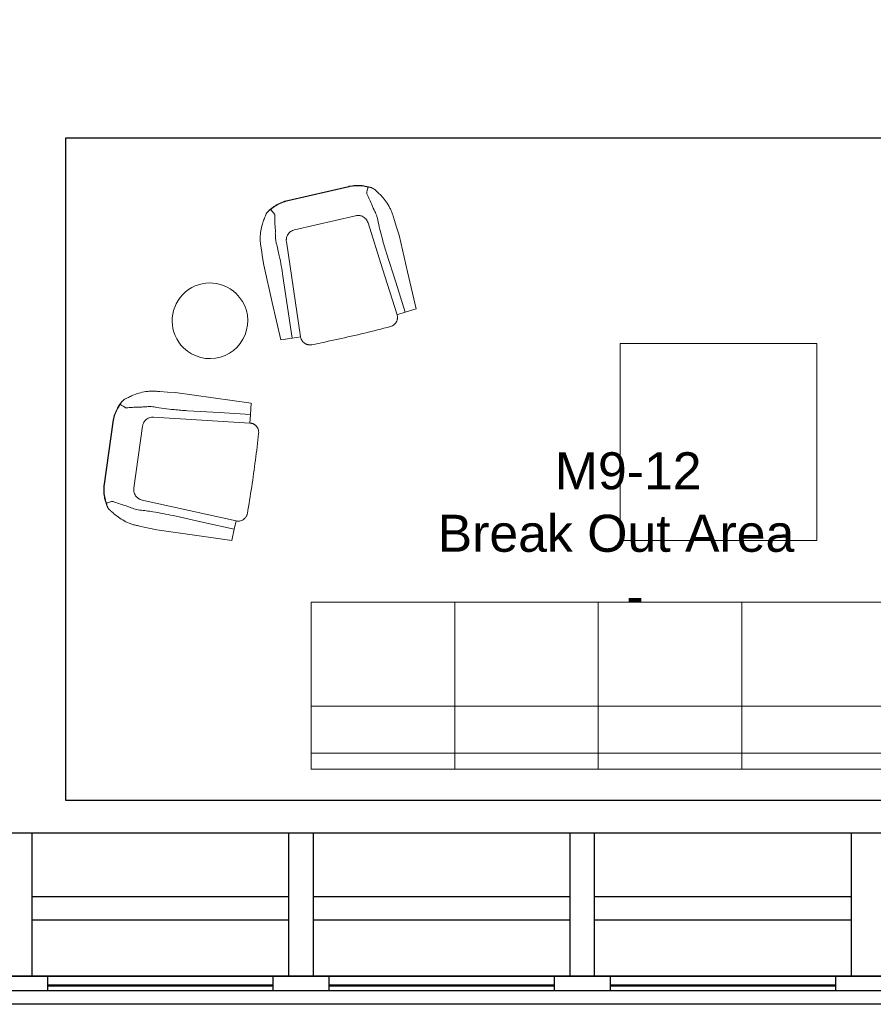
# Model space of a CAD drawing. Header units: inches. Extents: x -1 to 4727, y -3 to 1727.
# Tile 57 of 163: x 2962 to 3144, y -3 to 207. Entities that reach past the tile are written whole.
import ezdxf

# ---------------------------------------------------------------- set-up
doc = ezdxf.new("R2010")
doc.units = ezdxf.units.IN
doc.header["$LTSCALE"] = 42
doc.header["$MEASUREMENT"] = 0
doc.layers.get('0').update_dxf_attribs({"linetype": 'CONTINUOUS'})
for name, color, linetype in [('A-GLAZ', 8, 'CONTINUOUS'), ('A-WALL', 7, 'CONTINUOUS'), ('I-FURN', 8, 'CONTINUOUS'), ('I-FURN-CHAR', 9, 'CONTINUOUS'), ('Room Names & IDs', 7, 'CONTINUOUS'), ('triGrossAreaLayer', 7, 'CONTINUOUS'), ('triLabelLayer', 7, 'CONTINUOUS'), ('triMeasuredGrossAreaLayer', 7, 'CONTINUOUS'), ('triSpaceLayer', 7, 'CONTINUOUS')]:
    doc.layers.add(name, color=color, linetype=linetype)
doc.styles.add('PDF Helvetica', font='Helvetica.ttf')
doc.styles.get("Standard").update_dxf_attribs({"font": 'romans.shx'})

# ---------------------------------------------------------------- blocks, each defined once
blk = doc.blocks.new('Bernhardt_Design-Seating-S - 4810 - Straight Connector-2157316-FURNITURE PLAN - FLOOR 09 - EAST')
at = {"lineweight": 9}
for p, q in [((-15.31, 17.83), (15.31, 17.83)), ((-15.31, -17.83), (-15.31, 17.83)), ((15.31, 17.83), (15.31, -17.83)), ((15.31, -4.35), (-15.31, -4.35)), ((-15.31, -14.42), (15.31, -14.42)), ((15.31, -17.83), (-15.31, -17.83))]:
    blk.add_line(p, q, dxfattribs=at)
blk = doc.blocks.new('OFS_LONA_SERIES - SWIVEL CHAIR STANDARD FEATURES-1548346-FURNITURE PLAN - FLOOR 09 - EAST')
at = {"lineweight": 9}
for p, q in [((-14.78, 13), (-12.36, 13.19)), ((-12.36, 13.19), (-10.54, 13.33)), ((10.54, 13.33), (12.36, 13.19)), ((12.36, 13.19), (14.8, 13)), ((-6.68, -9.24), (6.68, -9.24)), ((-6.68, -15.58), (6.68, -15.58)), ((-6.68, -15.65), (6.68, -15.65))]:
    blk.add_line(p, q, dxfattribs=at)
at = {"lineweight": 9, "flags": 128}
for points in [[(-14.78, 13), (-14.78, 4.81), (-14.78, -3.39)], [(-12.36, 13.19), (-11.83, 6.5), (-11.3, -0.18)], [(-10.55, 13.33), (-9.74, 3.09), (-8.93, -7.17)], [(8.93, -7.17), (9.74, 3.09), (10.55, 13.33)], [(11.3, -0.15), (11.83, 6.52), (12.36, 13.19)], [(14.8, -3.13), (14.8, 4.94), (14.8, 13)], [(-14.52, -6.65), (-14.65, -5.02), (-14.78, -3.39)], [(14.8, -3.13), (14.66, -4.87), (14.52, -6.62)], [(-11.34, -14.3), (-11.04, -14.48), (-10.74, -14.65), (-10.43, -14.8), (-10.11, -14.95), (-9.79, -15.08), (-9.47, -15.19), (-9.14, -15.3), (-8.8, -15.39), (-8.47, -15.47), (-8.13, -15.53), (-7.78, -15.58), (-7.44, -15.62), (-7.09, -15.64), (-6.75, -15.65), (-6.68, -15.65)], [(-10.72, -14.57), (-10.41, -14.73), (-10.1, -14.87), (-9.78, -15), (-9.46, -15.12), (-9.13, -15.22), (-8.8, -15.31), (-8.46, -15.39), (-8.13, -15.46), (-7.79, -15.51), (-7.44, -15.54), (-7.1, -15.57), (-6.76, -15.58), (-6.68, -15.58)], [(-10.15, -13.57), (-10.34, -13.97), (-10.53, -14.37)], [(6.68, -15.65), (7.03, -15.65), (7.38, -15.63), (7.72, -15.59), (8.06, -15.54), (8.41, -15.48), (8.74, -15.41), (9.08, -15.32), (9.41, -15.21), (9.74, -15.1), (10.06, -14.97), (10.37, -14.83), (10.68, -14.67), (10.99, -14.51), (11.29, -14.33), (11.35, -14.29)], [(6.68, -15.58), (7.03, -15.57), (7.37, -15.55), (7.71, -15.52), (8.05, -15.47), (8.39, -15.41), (8.73, -15.33), (9.06, -15.24), (9.39, -15.14), (9.71, -15.03), (10.03, -14.9), (10.34, -14.76), (10.65, -14.61), (10.73, -14.57)], [(10.55, -14.36), (10.35, -13.96), (10.16, -13.56)]]:
    blk.add_lwpolyline(points, dxfattribs=at)
at = {"lineweight": 9}
for start, end in [(251.2644, 252.2273), (269.2695, 270)]:
    blk.add_arc((-6.68, -6.99), 8.58, start, end, dxfattribs=at)
for points, knots in [([(-8.61, 15.49), (-8.76, 15.48), (-9.07, 15.44), (-9.5, 15.27), (-9.88, 15.01), (-10.13, 14.73), (-10.28, 14.51), (-10.36, 14.35), (-10.43, 14.19), (-10.48, 14.02), (-10.52, 13.85), (-10.55, 13.63), (-10.55, 13.45), (-10.55, 13.33)], [0, 0, 0, 0, 0.142857, 0.285714, 0.428571, 0.571429, 0.625, 0.678571, 0.732143, 0.785714, 0.839286, 0.892857, 1, 1, 1, 1]), ([(10.55, 13.33), (10.56, 13.49), (10.55, 13.8), (10.42, 14.25), (10.2, 14.66), (9.91, 14.98), (9.6, 15.21), (9.34, 15.33), (9.12, 15.41), (8.9, 15.47), (8.73, 15.49), (8.61, 15.49)], [0, 0, 0, 0, 0.142857, 0.285714, 0.428571, 0.571429, 0.678571, 0.785714, 0.839286, 0.892857, 1, 1, 1, 1]), ([(-11.3, -0.18), (-11.26, -0.67), (-11.2, -1.64), (-11.11, -3.33), (-11.07, -5.24), (-11.08, -6.65), (-11.1, -7.34)], [0, 0, 0, 0, 0.2, 0.4, 0.7, 1, 1, 1, 1]), ([(11.1, -7.34), (11.09, -6.88), (11.08, -5.94), (11.09, -4.27), (11.15, -2.34), (11.25, -0.88), (11.3, -0.15)], [0, 0, 0, 0, 0.2, 0.4, 0.7, 1, 1, 1, 1]), ([(-12.07, -13.54), (-12.12, -13.47), (-12.24, -13.28), (-12.57, -12.8), (-13.09, -11.97), (-13.74, -10.69), (-14.16, -9.45), (-14.37, -8.4), (-14.43, -7.87), (-14.45, -7.6)], [-1, -1, -1, -1, -0.9, -0.8, -0.6, -0.4, -0.2, -0.1, 0, 0, 0, 0]), ([(-11.1, -7.34), (-11.1, -7.57), (-11.09, -8.02), (-11, -8.66), (-10.9, -9.14), (-10.82, -9.49), (-10.74, -9.82), (-10.65, -10.2), (-10.61, -10.45), (-10.59, -10.57)], [-1, -1, -1, -1, -0.833333, -0.666667, -0.5, -0.416667, -0.333333, -0.166667, 0, 0, 0, 0]), ([(-8.93, -7.17), (-8.91, -7.33), (-8.86, -7.64), (-8.67, -8.09), (-8.39, -8.49), (-7.98, -8.87), (-7.51, -9.11), (-7.04, -9.22), (-6.81, -9.24), (-6.68, -9.24)], [0, 0, 0, 0, 0.142857, 0.285714, 0.428571, 0.571429, 0.785714, 0.892857, 1, 1, 1, 1]), ([(6.68, -9.24), (6.85, -9.24), (7.16, -9.21), (7.62, -9.06), (8.04, -8.81), (8.36, -8.51), (8.6, -8.19), (8.74, -7.92), (8.82, -7.7), (8.89, -7.47), (8.92, -7.29), (8.93, -7.17)], [0, 0, 0, 0, 0.142857, 0.285714, 0.428571, 0.571429, 0.678571, 0.785714, 0.839286, 0.892857, 1, 1, 1, 1]), ([(10.61, -10.55), (10.62, -10.44), (10.66, -10.18), (10.75, -9.81), (10.83, -9.48), (10.91, -9.13), (11.01, -8.65), (11.09, -8.02), (11.1, -7.57), (11.1, -7.34)], [-1, -1, -1, -1, -0.833333, -0.666667, -0.583333, -0.5, -0.333333, -0.166667, 0, 0, 0, 0]), ([(14.45, -7.6), (14.43, -7.87), (14.37, -8.4), (14.16, -9.44), (13.74, -10.68), (13.1, -11.96), (12.58, -12.79), (12.26, -13.27), (12.14, -13.45), (12.09, -13.53)], [-1, -1, -1, -1, -0.9, -0.8, -0.6, -0.4, -0.2, -0.1, 0, 0, 0, 0]), ([(-10.73, -14.56), (-11, -14.49), (-11.38, -14.31), (-11.8, -13.92), (-11.99, -13.68), (-12.07, -13.54)], [-1, -1, -1, -1, -0.5, -0.25, 0, 0, 0, 0]), ([(-10.53, -14.37), (-10.55, -14.41), (-10.58, -14.46), (-10.62, -14.51), (-10.66, -14.56), (-10.69, -14.58), (-10.71, -14.58), (-10.71, -14.57)], [-1, -1, -1, -1, -0.75, -0.625, -0.5, -0.25, -0.125, -0.125, -0.125, -0.125]), ([(-10.07, -13.23), (-10.06, -13.25), (-10.06, -13.3), (-10.08, -13.39), (-10.11, -13.48), (-10.13, -13.54), (-10.15, -13.57)], [-1, -1, -1, -1, -0.7, -0.4, -0.2, 0, 0, 0, 0]), ([(10.16, -13.56), (10.14, -13.52), (10.12, -13.46), (10.09, -13.38), (10.08, -13.3), (10.08, -13.25), (10.08, -13.22)], [-1, -1, -1, -1, -0.7, -0.55, -0.4, 0, 0, 0, 0]), ([(10.74, -14.55), (10.74, -14.57), (10.72, -14.58), (10.67, -14.55), (10.63, -14.51), (10.59, -14.45), (10.56, -14.4), (10.55, -14.36)], [-1, -1, -1, -1, -0.75, -0.5, -0.375, -0.25, 0, 0, 0, 0]), ([(12.09, -13.53), (12, -13.67), (11.82, -13.91), (11.39, -14.3), (11.02, -14.48), (10.74, -14.55)], [-1, -1, -1, -1, -0.75, -0.5, 0, 0, 0, 0])]:
    blk.add_open_spline(points, degree=3, knots=knots, dxfattribs=at)
for points in [[(8.61, 15.49), (6.7, 15.54), (2.88, 15.62), (-2.88, 15.62), (-6.7, 15.54), (-8.61, 15.49)], [(-14.45, -7.6), (-14.46, -7.45), (-14.48, -7.13), (-14.51, -6.81), (-14.52, -6.65)], [(14.52, -6.62), (14.51, -6.78), (14.48, -7.11), (14.46, -7.44), (14.45, -7.6)], [(-10.59, -10.57), (-10.53, -11.05), (-10.38, -11.97), (-10.18, -12.82), (-10.07, -13.23)], [(10.08, -13.22), (10.19, -12.82), (10.39, -11.96), (10.54, -11.03), (10.61, -10.55)], [(-10.72, -14.57), (-10.72, -14.57), (-10.72, -14.57), (-10.73, -14.56)]]:
    blk.add_open_spline(points, degree=3, dxfattribs=at)
blk = doc.blocks.new('OFS_LONA_SERIES - SWIVEL CHAIR STANDARD FEATURES-1540278-FURNITURE PLAN - FLOOR 09 - EAST')
at = {"lineweight": 9}
for p, q in [((6.68, 15.65), (-6.68, 15.65)), ((6.68, 15.58), (-6.68, 15.58)), ((6.68, 9.24), (-6.68, 9.24)), ((-12.36, -13.19), (-14.78, -13)), ((-10.54, -13.33), (-12.36, -13.19)), ((12.36, -13.19), (10.54, -13.33)), ((14.8, -13), (12.36, -13.19))]:
    blk.add_line(p, q, dxfattribs=at)
at = {"lineweight": 9, "flags": 128}
for points in [[(-6.68, 15.65), (-7.03, 15.65), (-7.38, 15.63), (-7.72, 15.59), (-8.06, 15.54), (-8.41, 15.48), (-8.74, 15.41), (-9.08, 15.32), (-9.41, 15.21), (-9.74, 15.1), (-10.06, 14.97), (-10.37, 14.83), (-10.68, 14.67), (-10.99, 14.51), (-11.29, 14.33), (-11.34, 14.3)], [(-6.68, 15.58), (-7.03, 15.57), (-7.37, 15.55), (-7.71, 15.52), (-8.05, 15.47), (-8.39, 15.41), (-8.73, 15.33), (-9.06, 15.24), (-9.39, 15.14), (-9.71, 15.03), (-10.03, 14.9), (-10.34, 14.76), (-10.65, 14.61), (-10.72, 14.57)], [(11.35, 14.29), (11.06, 14.47), (10.75, 14.64), (10.45, 14.79), (10.13, 14.94), (9.81, 15.07), (9.48, 15.19), (9.15, 15.29), (8.82, 15.39), (8.48, 15.46), (8.14, 15.53), (7.8, 15.58), (7.46, 15.62), (7.11, 15.64), (6.76, 15.65), (6.68, 15.65)], [(10.73, 14.57), (10.43, 14.72), (10.11, 14.86), (9.8, 15), (9.47, 15.11), (9.15, 15.22), (8.82, 15.31), (8.48, 15.39), (8.14, 15.45), (7.8, 15.51), (7.46, 15.54), (7.12, 15.57), (6.78, 15.58), (6.68, 15.58)], [(-10.53, 14.37), (-10.34, 13.97), (-10.15, 13.57)], [(10.16, 13.56), (10.35, 13.96), (10.55, 14.36)], [(-14.78, 3.39), (-14.65, 5.02), (-14.52, 6.65)], [(-8.93, 7.17), (-9.74, -3.09), (-10.55, -13.33)], [(10.55, -13.33), (9.74, -3.09), (8.93, 7.17)], [(14.52, 6.62), (14.66, 4.87), (14.8, 3.13)], [(-14.78, 3.39), (-14.78, -4.81), (-14.78, -13)], [(14.8, -13), (14.8, -4.94), (14.8, 3.13)], [(-11.3, 0.18), (-11.83, -6.5), (-12.36, -13.19)], [(12.36, -13.19), (11.83, -6.52), (11.3, 0.15)]]:
    blk.add_lwpolyline(points, dxfattribs=at)
at = {"lineweight": 9}
for start, end in [(107.7727, 108.7356), (90, 90.7305)]:
    blk.add_arc((-6.68, 6.99), 8.58, start, end, dxfattribs=at)
for points, knots in [([(-14.45, 7.6), (-14.43, 7.87), (-14.37, 8.4), (-14.16, 9.45), (-13.74, 10.69), (-13.09, 11.97), (-12.57, 12.8), (-12.24, 13.28), (-12.12, 13.47), (-12.07, 13.54)], [-1, -1, -1, -1, -0.9, -0.8, -0.6, -0.4, -0.2, -0.1, 0, 0, 0, 0]), ([(-12.07, 13.54), (-11.99, 13.68), (-11.8, 13.92), (-11.38, 14.31), (-11, 14.49), (-10.73, 14.56)], [-1, -1, -1, -1, -0.75, -0.5, 0, 0, 0, 0]), ([(-10.71, 14.57), (-10.71, 14.58), (-10.69, 14.58), (-10.66, 14.56), (-10.62, 14.51), (-10.58, 14.46), (-10.55, 14.41), (-10.53, 14.37)], [-0.875, -0.875, -0.875, -0.875, -0.75, -0.5, -0.375, -0.25, 0, 0, 0, 0]), ([(-10.15, 13.57), (-10.13, 13.52), (-10.1, 13.46), (-10.08, 13.39), (-10.06, 13.31), (-10.06, 13.26), (-10.07, 13.23)], [-1, -1, -1, -1, -0.7, -0.55, -0.4, 0, 0, 0, 0]), ([(10.08, 13.22), (10.08, 13.24), (10.08, 13.29), (10.09, 13.38), (10.13, 13.48), (10.15, 13.53), (10.16, 13.56)], [-1, -1, -1, -1, -0.7, -0.4, -0.2, 0, 0, 0, 0]), ([(10.55, 14.36), (10.56, 14.4), (10.59, 14.45), (10.63, 14.51), (10.67, 14.55), (10.72, 14.58), (10.74, 14.57), (10.74, 14.55)], [-1, -1, -1, -1, -0.75, -0.625, -0.5, -0.25, 0, 0, 0, 0]), ([(10.74, 14.55), (11.02, 14.48), (11.39, 14.3), (11.82, 13.91), (12, 13.67), (12.09, 13.53)], [-1, -1, -1, -1, -0.5, -0.25, 0, 0, 0, 0]), ([(12.09, 13.53), (12.14, 13.45), (12.26, 13.27), (12.58, 12.79), (13.1, 11.96), (13.74, 10.68), (14.16, 9.44), (14.37, 8.4), (14.43, 7.87), (14.45, 7.6)], [-1, -1, -1, -1, -0.9, -0.8, -0.6, -0.4, -0.2, -0.1, 0, 0, 0, 0]), ([(-10.59, 10.57), (-10.61, 10.45), (-10.65, 10.2), (-10.74, 9.82), (-10.82, 9.49), (-10.9, 9.14), (-11, 8.66), (-11.09, 8.02), (-11.1, 7.57), (-11.1, 7.34)], [-1, -1, -1, -1, -0.833333, -0.666667, -0.583333, -0.5, -0.333333, -0.166667, 0, 0, 0, 0]), ([(11.1, 7.34), (11.1, 7.57), (11.09, 8.02), (11.01, 8.65), (10.91, 9.13), (10.83, 9.48), (10.75, 9.81), (10.66, 10.18), (10.62, 10.44), (10.61, 10.55)], [-1, -1, -1, -1, -0.833333, -0.666667, -0.5, -0.416667, -0.333333, -0.166667, 0, 0, 0, 0]), ([(-6.68, 9.24), (-6.85, 9.24), (-7.16, 9.21), (-7.62, 9.06), (-8.04, 8.81), (-8.36, 8.51), (-8.6, 8.19), (-8.74, 7.92), (-8.82, 7.7), (-8.89, 7.47), (-8.92, 7.29), (-8.93, 7.17)], [0, 0, 0, 0, 0.142857, 0.285714, 0.428571, 0.571429, 0.678571, 0.785714, 0.839286, 0.892857, 1, 1, 1, 1]), ([(8.93, 7.17), (8.91, 7.33), (8.86, 7.64), (8.67, 8.09), (8.39, 8.49), (7.98, 8.87), (7.51, 9.11), (7.04, 9.22), (6.81, 9.24), (6.68, 9.24)], [0, 0, 0, 0, 0.142857, 0.285714, 0.428571, 0.571429, 0.785714, 0.892857, 1, 1, 1, 1]), ([(-11.1, 7.34), (-11.08, 6.88), (-11.07, 5.95), (-11.09, 4.29), (-11.15, 2.36), (-11.24, 0.91), (-11.3, 0.18)], [0, 0, 0, 0, 0.2, 0.4, 0.7, 1, 1, 1, 1]), ([(11.3, 0.15), (11.26, 0.64), (11.2, 1.61), (11.12, 3.31), (11.07, 5.23), (11.08, 6.64), (11.1, 7.34)], [0, 0, 0, 0, 0.2, 0.4, 0.7, 1, 1, 1, 1]), ([(-10.55, -13.33), (-10.56, -13.49), (-10.55, -13.8), (-10.42, -14.25), (-10.2, -14.66), (-9.95, -14.93), (-9.74, -15.1), (-9.59, -15.2), (-9.44, -15.28), (-9.28, -15.35), (-9.12, -15.41), (-8.9, -15.47), (-8.73, -15.49), (-8.61, -15.49)], [0, 0, 0, 0, 0.142857, 0.285714, 0.428571, 0.571429, 0.625, 0.678571, 0.732143, 0.785714, 0.839286, 0.892857, 1, 1, 1, 1]), ([(8.61, -15.49), (8.76, -15.48), (9.07, -15.44), (9.5, -15.27), (9.88, -15.01), (10.13, -14.73), (10.28, -14.5), (10.36, -14.35), (10.43, -14.19), (10.48, -14.02), (10.52, -13.85), (10.55, -13.63), (10.55, -13.45), (10.55, -13.33)], [0, 0, 0, 0, 0.142857, 0.285714, 0.428571, 0.571429, 0.625, 0.678571, 0.732143, 0.785714, 0.839286, 0.892857, 1, 1, 1, 1])]:
    blk.add_open_spline(points, degree=3, knots=knots, dxfattribs=at)
for points in [[(-10.73, 14.56), (-10.72, 14.57), (-10.72, 14.57), (-10.72, 14.57)], [(-10.07, 13.23), (-10.18, 12.82), (-10.38, 11.97), (-10.53, 11.05), (-10.59, 10.57)], [(10.61, 10.55), (10.54, 11.03), (10.39, 11.96), (10.19, 12.82), (10.08, 13.22)], [(-14.52, 6.65), (-14.51, 6.81), (-14.48, 7.13), (-14.46, 7.45), (-14.45, 7.6)], [(14.45, 7.6), (14.46, 7.44), (14.48, 7.11), (14.51, 6.78), (14.52, 6.62)], [(-8.61, -15.49), (-6.7, -15.54), (-2.88, -15.62), (2.88, -15.62), (6.7, -15.54), (8.61, -15.49)]]:
    blk.add_open_spline(points, degree=3, dxfattribs=at)
blk = doc.blocks.new('Knoll_Studio_Barber_Osgerby_Side_Table - Knoll_Studio_Barber_Osgerby_Side_Table-1493422-FURNITURE PLAN - FLOOR 09 - EAST')
at = {"lineweight": 9}
for start, end in [(0, 180), (180, 0)]:
    blk.add_arc((0, 0), 8.07, start, end, dxfattribs=at)
blk = doc.blocks.new('Table - Coffee - Coalesse - Millbrae - Side - 20__ D x 20__ W x 20__ H-4322246-FURNITURE PLAN - FLOOR 09 - EAST')
at = {"lineweight": 9}
for p, q in [((-46.5, 0), (-46.5, 42)), ((-46.5, 42), (-4.54, 42)), ((-4.54, 42), (-4.54, 0)), ((-4.54, 0), (-46.5, 0))]:
    blk.add_line(p, q, dxfattribs=at)
blk = doc.blocks.new('EXT WALL')
at = {"layer": 'A-GLAZ'}
for p, q in [((2283.63, -416.94), (5175.63, -416.94)), ((3435.63, -416.94), (3423.63, -416.94)), ((3435.63, -420), (3435.63, -416.94)), ((3483.63, -416.94), (3483.63, -420)), ((3495.63, -416.94), (3483.63, -416.94)), ((3495.63, -420), (3495.63, -416.94)), ((3543.63, -416.94), (3543.63, -420)), ((3555.63, -416.94), (3543.63, -416.94)), ((3555.63, -420), (3555.63, -416.94)), ((3603.63, -416.94), (3603.63, -420)), ((3615.63, -416.94), (3603.63, -416.94)), ((3423.63, -420), (3435.63, -420)), ((3435.63, -418.81), (3483.63, -418.81)), ((3435.63, -419), (3483.63, -419)), ((3435.63, -420), (3483.63, -420)), ((3483.63, -420), (3495.63, -420)), ((3495.63, -418.81), (3543.63, -418.81)), ((3495.63, -419), (3543.63, -419)), ((3495.63, -420), (3543.63, -420)), ((3543.63, -420), (3555.63, -420)), ((3555.63, -418.81), (3603.63, -418.81)), ((3555.63, -419), (3603.63, -419)), ((3555.63, -420), (3603.63, -420)), ((3603.63, -420), (3615.63, -420))]:
    blk.add_line(p, q, dxfattribs=at)
blk.add_lwpolyline([(843.63, -180), (2295.63, -180), (2295.63, -172.94), (2298.13, -172.94), (2298.13, -212), (2267.63, -212), (2267.63, -404), (2274.88, -404), (2274.88, -412.75), (2283.63, -412.75), (2283.63, -420), (5175.63, -420)], dxfattribs=at)
at = {"layer": 'A-WALL'}
for p, q in [((3714.63, -386.44), (3384.63, -386.44)), ((3432.26, -416.94), (3432.26, -386.44)), ((3487.01, -416.94), (3487.01, -386.44)), ((3492.26, -416.94), (3492.26, -386.44)), ((3547.01, -416.94), (3547.01, -386.44)), ((3552.26, -416.94), (3552.26, -386.44)), ((3607.01, -416.94), (3607.01, -386.44)), ((3487.01, -400), (3432.26, -400)), ((3547.01, -400), (3492.26, -400)), ((3607.01, -400), (3552.26, -400)), ((3487.01, -405), (3432.26, -405)), ((3547.01, -405), (3492.26, -405)), ((3607.01, -405), (3552.26, -405))]:
    blk.add_line(p, q, dxfattribs=at)

msp = doc.modelspace()

# ---------------------------------------------------------------- linework, layer by layer
at = {"layer": 'triGrossAreaLayer'}
msp.add_lwpolyline([(3810.86, -2.94), (1822, -2.94), (1822, 22), (1797.06, 22), (1797.06, 202), (1839.06, 202), (1839.06, 244.69), (1822, 244.69), (1822, 237.06), (382, 237.06)], dxfattribs=at)
at = {"layer": 'triMeasuredGrossAreaLayer'}
msp.add_lwpolyline([(3810.86, 3.06), (1828, 3.06), (1828, 28), (1803.06, 28), (1803.06, 196), (1845.06, 196), (1845.06, 250.69), (1816, 250.69), (1816, 250.69), (1816, 243.06), (388, 243.06)], dxfattribs=at)
at = {"layer": 'triSpaceLayer'}
msp.add_lwpolyline([(3194.72, 40.58), (2971.86, 40.58), (2971.86, 181.92), (3194.72, 181.92)], close=True, dxfattribs=at)

# ---------------------------------------------------------------- block references
at = {"layer": 'A-WALL'}
msp.add_blockref('EXT WALL', (-467.63, 420), dxfattribs=at)
at = {"layer": 'I-FURN', "rotation": 45.91829723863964}
msp.add_blockref('Knoll_Studio_Barber_Osgerby_Side_Table - Knoll_Studio_Barber_Osgerby_Side_Table-1493422-FURNITURE PLAN - FLOOR 09 - EAST', (3002.58, 142.9), dxfattribs=at)
at = {"layer": 'I-FURN'}
for name, p in [('Table - Coffee - Coalesse - Millbrae - Side - 20__ D x 20__ W x 20__ H-4322246-FURNITURE PLAN - FLOOR 09 - EAST', (3136.58, 96.04)), ('Bernhardt_Design-Seating-S - 4810 - Straight Connector-2157316-FURNITURE PLAN - FLOOR 09 - EAST', (3039.47, 65.04)), ('Bernhardt_Design-Seating-S - 4810 - Straight Connector-2157316-FURNITURE PLAN - FLOOR 09 - EAST', (3070.09, 65.04)), ('Bernhardt_Design-Seating-S - 4810 - Straight Connector-2157316-FURNITURE PLAN - FLOOR 09 - EAST', (3100.72, 65.04)), ('Bernhardt_Design-Seating-S - 4810 - Straight Connector-2157316-FURNITURE PLAN - FLOOR 09 - EAST', (3131.34, 65.04))]:
    msp.add_blockref(name, p, dxfattribs=at)
at = {"layer": 'I-FURN-CHAR'}
for name, p, rotation in [('OFS_LONA_SERIES - SWIVEL CHAIR STANDARD FEATURES-1540278-FURNITURE PLAN - FLOOR 09 - EAST', (3029.2, 154.82), 12.99986887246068), ('OFS_LONA_SERIES - SWIVEL CHAIR STANDARD FEATURES-1548346-FURNITURE PLAN - FLOOR 09 - EAST', (2996.43, 112.5), 262.0001311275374)]:
    msp.add_blockref(name, p, dxfattribs=dict(at, rotation=rotation))

# ---------------------------------------------------------------- texts
at = {"layer": 'Room Names & IDs', "attachment_point": 4, "style": 'PDF Helvetica'}
for s, insert, char_height in [('M9-12', (3076.14, 110.84), 7.902), ('Break Out Area', (3051.14, 97.51), 7.9024), ('-', (3091.39, 84.18), 7.9)]:
    msp.add_mtext(s, dxfattribs=dict(at, insert=insert, char_height=char_height))
at = {"layer": 'triLabelLayer', "color": 7, "insert": (3083.29, 111.25), "char_height": 10, "attachment_point": 5}
msp.add_mtext('{\\fSansSerif;\\H0.01;}', dxfattribs=at)

doc.saveas('drawing.dxf')
